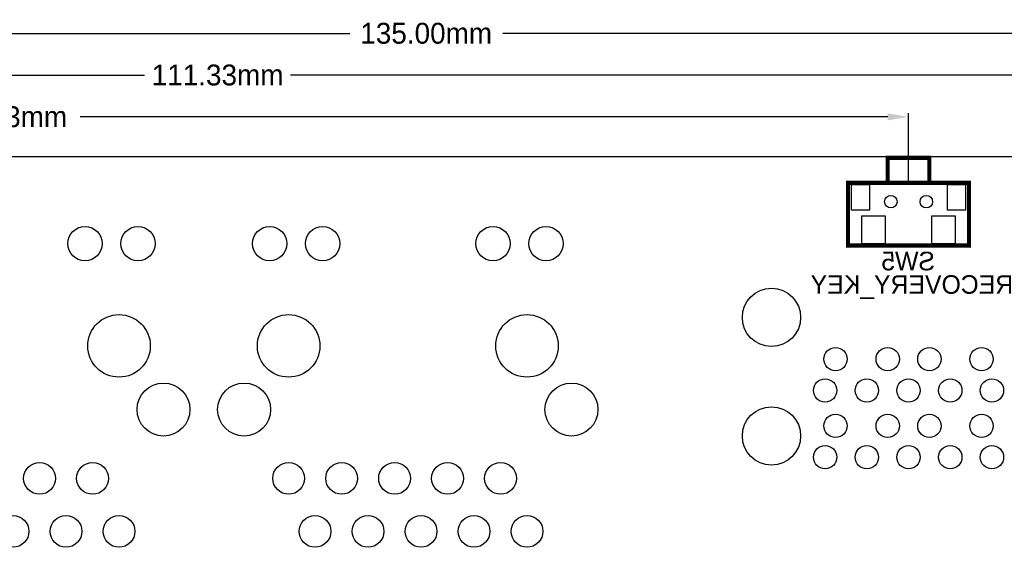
# Model space of a CAD drawing. Extents: x -11 to 307, y -16 to 111.
# Tile 25 of 26: x 211 to 259, y 70 to 97. Entities that reach past the tile are written whole.
import ezdxf

# ---------------------------------------------------------------- set-up
doc = ezdxf.new("R2010")
doc.units = 0
doc.header["$MEASUREMENT"] = 0
doc.layers.get('0').update_dxf_attribs({"linetype": 'CONTINUOUS'})
doc.layers.get('Defpoints').update_dxf_attribs({"linetype": 'CONTINUOUS'})
for name, color, linetype in [('BOTTOM', 1, 'CONTINUOUS'), ('OUTLINE', 6, 'CONTINUOUS'), ('SILKSCREEN_BOTTOM', 7, 'CONTINUOUS')]:
    doc.layers.add(name, color=color, linetype=linetype)
doc.dimstyles.get("Standard").update_dxf_attribs({"dimtxt": 0.18, "dimasz": 0.18, "dimexe": 0.18, "dimexo": 0.0625, "dimgap": 0.09, "dimtad": 0, "dimtih": 1, "dimtoh": 1, "dimdec": 4, "dimzin": 0, "dimdsep": 46, "dimtxsty": 'STANDARD', "dimcen": 0.09, "dimadec": 0, "dimazin": 0, "dimtfac": 1, "dimtdec": 4, "dimtofl": 0, "dimtmove": 0, "dimatfit": 3, "dimfxl": 1, "dimtolj": 1, "dimtzin": 0, "dimarcsym": 0})

# ---------------------------------------------------------------- blocks, each defined once
blk = doc.blocks.new('*D53')
at = {"color": 0, "linetype": 'Continuous', "lineweight": -2, "transparency": 16777216}
for p, q in [((167, 88.125), (167, 92.18)), ((254.028, 88.9), (254.028, 92.18)), ((168, 92), (207.489, 92)), ((253.028, 92), (214.323, 92))]:
    blk.add_line(p, q, dxfattribs=at)
at = {"color": 0, "linetype": 'Continuous', "transparency": 16777216}
for points in [[(168, 92.167), (168, 91.833), (167, 92)], [(253.028, 92.167), (253.028, 91.833), (254.028, 92)]]:
    blk.add_solid(points, dxfattribs=at)
at = {"layer": 'Defpoints', "color": 0, "linetype": 'Continuous', "transparency": 16777216}
for p in [(254.028, 92), (254.028, 88.838), (167, 88.062)]:
    blk.add_point(p, dxfattribs=at)
at = {"color": 0, "linetype": 'Continuous', "transparency": 16777216, "insert": (210.906, 92), "char_height": 1, "attachment_point": 5}
blk.add_mtext('\\A1;87.03mm', dxfattribs=at)
blk = doc.blocks.new('*D54')
at = {"color": 0, "linetype": 'Continuous', "lineweight": -2, "transparency": 16777216}
for p, q in [((167, 88.125), (167, 94.18)), ((168, 94), (217.406, 94)), ((277.333, 94), (224.406, 94)), ((278.333, 91.938), (278.333, 94.18))]:
    blk.add_line(p, q, dxfattribs=at)
at = {"color": 0, "linetype": 'Continuous', "transparency": 16777216}
for points in [[(168, 94.167), (168, 93.833), (167, 94)], [(277.333, 94.167), (277.333, 93.833), (278.333, 94)]]:
    blk.add_solid(points, dxfattribs=at)
at = {"layer": 'Defpoints', "color": 0, "linetype": 'Continuous', "transparency": 16777216}
for p in [(278.333, 94), (278.333, 91.876), (167, 88.062)]:
    blk.add_point(p, dxfattribs=at)
at = {"color": 0, "linetype": 'Continuous', "transparency": 16777216, "insert": (220.906, 94), "char_height": 1, "attachment_point": 5}
blk.add_mtext('\\A1;111.33mm', dxfattribs=at)
blk = doc.blocks.new('*D55')
at = {"color": 0, "linetype": 'Continuous', "lineweight": -2, "transparency": 16777216}
for p, q in [((167, 88.125), (167, 96.18)), ((168, 96), (227.239, 96)), ((301, 96), (234.573, 96)), ((302, 88.125), (302, 96.18))]:
    blk.add_line(p, q, dxfattribs=at)
at = {"color": 0, "linetype": 'Continuous', "transparency": 16777216}
for points in [[(168, 96.167), (168, 95.833), (167, 96)], [(301, 96.167), (301, 95.833), (302, 96)]]:
    blk.add_solid(points, dxfattribs=at)
at = {"layer": 'Defpoints', "color": 0, "linetype": 'Continuous', "transparency": 16777216}
for p in [(302, 96), (167, 88.062), (302, 88.062)]:
    blk.add_point(p, dxfattribs=at)
at = {"color": 0, "linetype": 'Continuous', "transparency": 16777216, "insert": (230.906, 96), "char_height": 1, "attachment_point": 5}
blk.add_mtext('\\A1;135.00mm', dxfattribs=at)

msp = doc.modelspace()

# ---------------------------------------------------------------- linework, layer by layer
at = {"layer": 'BOTTOM'}
for points in [[(251.276807, 88.737999), (251.276807, 87.538001), (252.176805, 87.538001), (252.176805, 88.737999)], [(255.879185, 88.737999), (255.879185, 87.538001), (256.779183, 87.538001), (256.779183, 88.737999)], [(251.777987, 87.237989), (251.777987, 85.937992), (252.927997, 85.937992), (252.927997, 87.237989)], [(255.127993, 87.237989), (255.127993, 85.937992), (256.278003, 85.937992), (256.278003, 87.237989)]]:
    msp.add_lwpolyline(points, close=True, dxfattribs=at)
for centre, radius in [((253.177095, 87.9348), 0.299999), ((254.878895, 87.9348), 0.299999), ((214.55129, 85.925609), 0.8255), ((217.09129, 85.925609), 0.8255), ((223.4007, 85.925609), 0.8255), ((225.9407, 85.925609), 0.8255), ((234.10929, 85.925609), 0.8255), ((236.64929, 85.925609), 0.8255), ((247.458006, 82.390996), 1.397), ((216.181995, 81.026), 1.4986), ((224.309995, 81.026), 1.4986), ((235.739995, 81.026), 1.4986), ((250.5279, 80.391), 0.5588), ((253.027997, 80.391), 0.5588), ((255.027993, 80.391), 0.5588), ((257.52809, 80.391), 0.5588), ((250.028003, 78.890901), 0.5588), ((252.027999, 78.890901), 0.5588), ((254.027995, 78.890901), 0.5588), ((256.027991, 78.890901), 0.5588), ((258.027987, 78.890901), 0.5588), ((218.313106, 77.975409), 1.27), ((222.178884, 77.975409), 1.27), ((237.871106, 77.975409), 1.27), ((247.458006, 76.710997), 1.397), ((250.5279, 77.191108), 0.5588), ((253.027997, 77.191108), 0.5588), ((255.027993, 77.191108), 0.5588), ((257.52809, 77.191108), 0.5588), ((250.028003, 75.691009), 0.5588), ((252.027999, 75.691009), 0.5588), ((254.027995, 75.691009), 0.5588), ((256.027991, 75.691009), 0.5588), ((258.027987, 75.691009), 0.5588), ((212.371995, 74.676), 0.762), ((214.911995, 74.676), 0.762), ((224.309995, 74.676), 0.762), ((226.849995, 74.676), 0.762), ((229.389995, 74.676), 0.762), ((231.929995, 74.676), 0.762), ((234.469995, 74.676), 0.762), ((211.101995, 72.136), 0.762), ((213.641995, 72.136), 0.762), ((216.181995, 72.136), 0.762), ((225.579995, 72.136), 0.762), ((228.119995, 72.136), 0.762), ((230.659995, 72.136), 0.762), ((233.199995, 72.136), 0.762), ((235.739995, 72.136), 0.762)]:
    msp.add_circle(centre, radius, dxfattribs=at)
at = {"layer": 'OUTLINE'}
msp.add_lwpolyline([(167, 2.126005), (167, 88.062003, -0.414214), (169.032, 90.094003), (299.967984, 90.094003, -0.414214), (301.999984, 88.062003), (301.999984, 2.126005, -0.414214), (299.967984, 0.094005), (169.032, 0.094005, -0.414214), (167, 2.126005)], format="xyb", dxfattribs=at)
at = {"layer": 'SILKSCREEN_BOTTOM', "const_width": 0.2}
for points in [[(253.027997, 88.837999), (253.027997, 90.037996), (255.027993, 90.037996), (255.027993, 88.837999)], [(251.128001, 85.838005), (251.128001, 88.837999), (256.927989, 88.837999), (256.927989, 85.838005), (251.128001, 85.838005)]]:
    msp.add_lwpolyline(points, dxfattribs=at)

# ---------------------------------------------------------------- texts
at = {"layer": 'SILKSCREEN_BOTTOM', "text_generation_flag": 2}
for s, p in [('SW5', (255.297995, 84.6455)), ('RECOVERY_KEY', (259.044495, 83.523658))]:
    msp.add_text(s, height=0.889, dxfattribs=at).set_placement(p)

# ---------------------------------------------------------------- dimensions: what is measured, and where the dimension line sits
at = {"linetype": 'Continuous'}
for base, p2, picture, middle in [((301.999984, 96), (301.999984, 88.062003), '*D55', (230.905995, 96)), ((278.33323, 94), (278.33323, 91.875585), '*D54', (220.905995, 94)), ((254.027995, 92), (254.027995, 88.837999), '*D53', (210.905995, 92))]:
    dim = msp.add_linear_dim(base=base, p1=(167, 88.062003), p2=p2, dimstyle='Standard', override={"dimtxt": 1, "dimasz": 1, "dimgap": 0.5, "dimdec": 2, "dimpost": 'mm'}, dxfattribs=at)
    dim.commit()
    dim.dimension.update_dxf_attribs({"geometry": picture, "text_midpoint": middle, "dimtype": 160})

doc.saveas('drawing.dxf')
